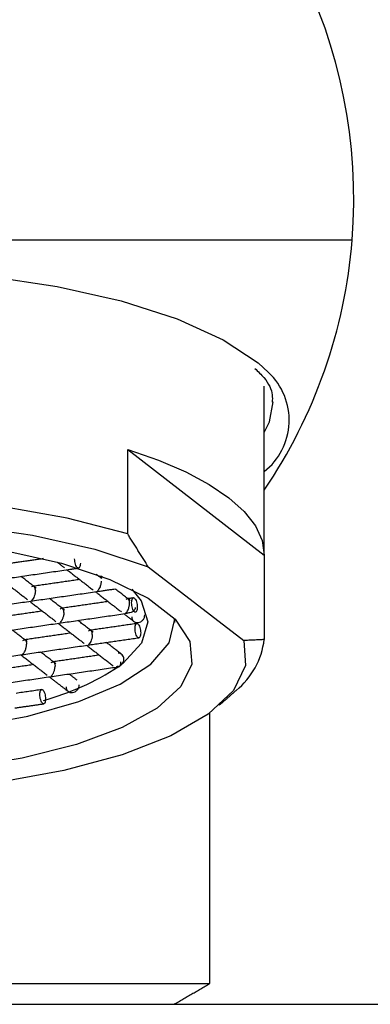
# Model space of a CAD drawing. Header units: millimetres. Extents: x 5307.743 to 5308.023, y 719.539 to 719.604.
# Tile 4 of 6: x 5307.855 to 5307.865, y 719.549 to 719.576. Entities that reach past the tile are written whole.
import ezdxf

# ---------------------------------------------------------------- set-up
doc = ezdxf.new("R2010")
doc.units = ezdxf.units.MM
doc.layers.add('SANINDUSA', color=3, linetype='Continuous')

msp = doc.modelspace()

# ---------------------------------------------------------------- linework, layer by layer
at = {"layer": 'SANINDUSA'}
for p, q in [((5307.864299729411, 719.5702612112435), (5307.835391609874, 719.5702612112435)), ((5307.858034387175, 719.5620503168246), (5307.858034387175, 719.5644058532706)), ((5307.858034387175, 719.5644058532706), (5307.861845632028, 719.5614571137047)), ((5307.861845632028, 719.5614571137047), (5307.861845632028, 719.5591015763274)), ((5307.858607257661, 719.5611359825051), (5307.861272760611, 719.5590736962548)), ((5307.83936816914, 719.5494918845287), (5307.860323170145, 719.5494918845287)), ((5307.840368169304, 719.5489145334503), (5307.859323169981, 719.5489145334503))]:
    msp.add_line(p, q, dxfattribs=at)
at = {"layer": 'SANINDUSA', "flags": 128}
for points in [[(5307.849845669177, 719.569507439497), (5307.852000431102, 719.5694459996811), (5307.854093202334, 719.5692634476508), (5307.856063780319, 719.5689650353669), (5307.857855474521, 719.5685593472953), (5307.859416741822, 719.5680580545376), (5307.860702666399, 719.5674755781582), (5307.861676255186, 719.5668286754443), (5307.861967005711, 719.5665607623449)], [(5307.861845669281, 719.5648823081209), (5307.861996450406, 719.5651859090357), (5307.862095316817, 719.5657383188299)], [(5307.858034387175, 719.5644058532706), (5307.858891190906, 719.564108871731), (5307.859652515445, 719.5637840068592), (5307.860310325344, 719.5634346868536), (5307.860857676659, 719.5630645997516), (5307.86128879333, 719.5626776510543), (5307.86159912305, 719.5622779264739), (5307.86178539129, 719.5618696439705), (5307.861845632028, 719.5614571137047)], [(5307.858034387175, 719.5620503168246), (5307.856347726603, 719.5624905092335), (5307.854454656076, 719.5628234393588), (5307.852415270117, 719.5630385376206), (5307.850294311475, 719.5631289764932), (5307.848159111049, 719.5630918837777), (5307.846077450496, 719.5629284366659), (5307.844115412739, 719.5626438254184), (5307.842335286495, 719.5622470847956), (5307.84079357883, 719.5617508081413), (5307.839539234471, 719.5611707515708), (5307.838612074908, 719.5605253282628), (5307.838041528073, 719.5598350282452), (5307.837845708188, 719.5591217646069)], [(5307.838418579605, 719.5582074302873), (5307.838373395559, 719.5589079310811), (5307.838707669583, 719.559599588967), (5307.839410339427, 719.560259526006), (5307.84045816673, 719.560865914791), (5307.841816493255, 719.5613986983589), (5307.843440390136, 719.5618402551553), (5307.845276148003, 719.562175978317), (5307.847263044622, 719.5623947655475), (5307.849335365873, 719.5624893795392), (5307.851424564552, 719.5624566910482), (5307.853461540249, 719.5622977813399), (5307.855378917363, 719.5620179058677), (5307.857113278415, 719.561626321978), (5307.858607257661, 719.5611359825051)], [(5307.85460276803, 719.5615873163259), (5307.856181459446, 719.5612324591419), (5307.857531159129, 719.5607839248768), (5307.858603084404, 719.5602579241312), (5307.859358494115, 719.5596734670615), (5307.859770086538, 719.5590516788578), (5307.859822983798, 719.5584150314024), (5307.859515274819, 719.5577865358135), (5307.858858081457, 719.5571889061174), (5307.85787515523, 719.5566437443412), (5307.8566020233, 719.5561707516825), (5307.855084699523, 719.5557870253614), (5307.853378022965, 719.5555064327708)], [(5307.858148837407, 719.5605075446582), (5307.858410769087, 719.5601822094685), (5307.858595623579, 719.5595923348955), (5307.858422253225, 719.5590020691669), (5307.857897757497, 719.5584355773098), (5307.857857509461, 719.5584043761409)], [(5307.840351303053, 719.5596923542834), (5307.840346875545, 719.5595320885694), (5307.840558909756, 719.5589122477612), (5307.841127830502, 719.5583181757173), (5307.842031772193, 719.557772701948), (5307.843235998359, 719.5572967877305), (5307.844694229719, 719.5569087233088), (5307.846350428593, 719.5566234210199), (5307.848140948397, 719.5564518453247), (5307.849996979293, 719.5564005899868), (5307.851847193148, 719.5564716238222), (5307.853620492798, 719.5566622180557), (5307.855248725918, 719.5569650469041), (5307.856669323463, 719.557368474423), (5307.857827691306, 719.5578569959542), (5307.85867931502, 719.5584118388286), (5307.859191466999, 719.5590116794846), (5307.859344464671, 719.5596334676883), (5307.859340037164, 719.5596923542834)], [(5307.861272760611, 719.5590736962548), (5307.861317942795, 719.5583731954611), (5307.860983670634, 719.5576815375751), (5307.860280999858, 719.5570216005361), (5307.859233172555, 719.5564152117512), (5307.85787484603, 719.5558824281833), (5307.856250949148, 719.5554408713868), (5307.854415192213, 719.5551051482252), (5307.852428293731, 719.5548863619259), (5307.850355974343, 719.5547917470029), (5307.848266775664, 719.5548244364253), (5307.846229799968, 719.5549833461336), (5307.844312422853, 719.5552632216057), (5307.842578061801, 719.5556548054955), (5307.841084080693, 719.5561451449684)]]:
    msp.add_lwpolyline(points, dxfattribs=at)
at = {"layer": 'SANINDUSA'}
for centre, radius, start, end in [((5307.849845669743, 719.5714145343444), 0.01450000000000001, 355.4379019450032, 184.5620980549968), ((5307.849845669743, 719.5714145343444), 0.01450000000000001, 325.8515756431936, 355.4379019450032), ((5307.860711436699, 719.565229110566), 0.001830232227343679, 308.2957328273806, 46.68441960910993), ((5307.859688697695, 719.5593669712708), 0.002173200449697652, 309.1764272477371, 352.9854319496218), ((5307.853590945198, 719.5648254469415), 0.007715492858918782, 285.6949089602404, 302.7963167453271)]:
    msp.add_arc(centre, radius, start, end, dxfattribs=at)
for points, knots in [([(5307.861581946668, 719.5666761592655), (5307.861672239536, 719.5665885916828), (5307.861946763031, 719.5663223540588), (5307.862083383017, 719.5660107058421), (5307.862071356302, 719.5657981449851), (5307.86206744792, 719.5657290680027)], [0, 0, 0, 0, 0.2485920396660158, 0.7558111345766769, 1, 1, 1, 1]), ([(5307.856711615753, 719.5612358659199), (5307.856710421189, 719.561212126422), (5307.856708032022, 719.561164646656), (5307.856689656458, 719.5611161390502), (5307.856663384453, 719.5610945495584), (5307.856632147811, 719.5611040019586), (5307.856600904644, 719.5611428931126), (5307.856574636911, 719.5612051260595), (5307.85655625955, 719.5612820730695), (5307.856553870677, 719.5613332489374), (5307.856552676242, 719.5613588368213)], [0, 0, 0, 0, 0.1249982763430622, 0.2500006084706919, 0.3749978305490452, 0.5000016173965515, 0.6249955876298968, 0.7499994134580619, 0.874999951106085, 1, 1, 1, 1]), ([(5307.85729107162, 719.5607358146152), (5307.857290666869, 719.5607236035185), (5307.857289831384, 719.5606983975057), (5307.857283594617, 719.5606576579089), (5307.857273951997, 719.5606158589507), (5307.857257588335, 719.560565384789), (5307.857227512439, 719.5605039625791), (5307.857202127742, 719.5604759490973), (5307.857187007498, 719.5604592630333)], [0, 0, 0, 0, 0.0992439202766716, 0.2048582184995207, 0.3198117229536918, 0.44643024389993, 0.6702694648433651, 1, 1, 1, 1]), ([(5307.855455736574, 719.5604695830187), (5307.855455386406, 719.5604811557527), (5307.855454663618, 719.560505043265), (5307.855448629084, 719.5605353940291), (5307.855438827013, 719.5605607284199), (5307.855421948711, 719.5605830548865), (5307.855394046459, 719.5605953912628), (5307.855367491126, 719.5605794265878), (5307.855351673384, 719.5605699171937)], [0, 0, 0, 0, 0.099252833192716, 0.2048697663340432, 0.3198233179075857, 0.4464324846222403, 0.6702662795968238, 0.9999999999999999, 0.9999999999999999, 0.9999999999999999, 0.9999999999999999]), ([(5307.855455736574, 719.5604695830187), (5307.855455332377, 719.5604573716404), (5307.855454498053, 719.5604321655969), (5307.855448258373, 719.560391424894), (5307.855438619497, 719.5603496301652), (5307.855422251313, 719.5602991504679), (5307.855392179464, 719.5602377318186), (5307.855366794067, 719.5602097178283), (5307.855351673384, 719.5601930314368)], [0, 0, 0, 0, 0.09924659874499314, 0.2048592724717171, 0.3198176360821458, 0.446428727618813, 0.6702680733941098, 1, 1, 1, 1]), ([(5307.858085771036, 719.5601209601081), (5307.858085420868, 719.560132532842), (5307.858084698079, 719.5601564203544), (5307.858078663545, 719.5601867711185), (5307.858068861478, 719.5602121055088), (5307.858051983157, 719.560234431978), (5307.858024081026, 719.5602467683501), (5307.857997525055, 719.5602308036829), (5307.857981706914, 719.560221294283)], [0, 0, 0, 0, 0.0992527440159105, 0.204869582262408, 0.3198230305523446, 0.4464320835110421, 0.6702656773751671, 1, 1, 1, 1]), ([(5307.857981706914, 719.5598444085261), (5307.857997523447, 719.55986099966), (5307.858024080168, 719.5598888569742), (5307.858051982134, 719.5599505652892), (5307.858068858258, 719.5600009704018), (5307.858078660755, 719.5600427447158), (5307.858084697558, 719.5600835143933), (5307.858085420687, 719.5601087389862), (5307.858085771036, 719.5601209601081)], [0, 0, 0, 0, 0.3296908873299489, 0.5535669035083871, 0.6801650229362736, 0.7951114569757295, 0.9007330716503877, 1, 1, 1, 1]), ([(5307.858142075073, 719.560129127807), (5307.858143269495, 719.5601528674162), (5307.858145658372, 719.5602003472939), (5307.858164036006, 719.5602488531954), (5307.858190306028, 719.5602704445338), (5307.858221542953, 719.560260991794), (5307.858252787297, 719.5602220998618), (5307.858279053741, 719.5601598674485), (5307.858297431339, 719.5600829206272), (5307.858299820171, 719.5600317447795), (5307.858301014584, 719.5600061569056)], [0, 0, 0, 0, 0.1249984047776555, 0.2500002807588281, 0.3749975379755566, 0.5000014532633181, 0.6249968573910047, 0.7499991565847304, 0.8749998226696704, 1, 1, 1, 1]), ([(5307.858301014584, 719.5600061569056), (5307.858299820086, 719.5599824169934), (5307.858297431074, 719.5599349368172), (5307.858279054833, 719.5598864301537), (5307.858252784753, 719.5598648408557), (5307.858221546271, 719.5598742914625), (5307.858190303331, 719.5599131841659), (5307.85816403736, 719.5599754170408), (5307.858145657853, 719.5600523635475), (5307.85814326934, 719.560103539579), (5307.858142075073, 719.560129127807)], [0, 0, 0, 0, 0.1249994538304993, 0.2500007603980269, 0.3749973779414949, 0.5000014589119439, 0.6249960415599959, 0.7499992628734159, 0.8749985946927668, 1, 1, 1, 1]), ([(5307.85625043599, 719.5598547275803), (5307.856250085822, 719.5598663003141), (5307.856249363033, 719.5598901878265), (5307.8562433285, 719.5599205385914), (5307.856233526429, 719.559945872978), (5307.856216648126, 719.5599681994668), (5307.8561887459, 719.5599805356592), (5307.856162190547, 719.5599645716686), (5307.856146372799, 719.5599550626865)], [0, 0, 0, 0, 0.09925287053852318, 0.2048698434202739, 0.319823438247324, 0.4464326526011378, 0.6702665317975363, 0.9999999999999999, 0.9999999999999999, 0.9999999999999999, 0.9999999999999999]), ([(5307.85625043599, 719.5598547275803), (5307.856250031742, 719.5598425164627), (5307.856249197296, 719.5598173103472), (5307.856242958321, 719.559776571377), (5307.856233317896, 719.559734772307), (5307.856216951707, 719.5596842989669), (5307.856186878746, 719.5596228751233), (5307.856161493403, 719.5595948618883), (5307.856146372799, 719.5595781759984)], [0, 0, 0, 0, 0.0992438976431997, 0.2048586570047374, 0.3198094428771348, 0.4464287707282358, 0.6702691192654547, 1, 1, 1, 1]), ([(5307.858244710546, 719.5599979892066), (5307.858243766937, 719.5599862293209), (5307.858241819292, 719.559961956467), (5307.858226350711, 719.5599284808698), (5307.858201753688, 719.5598981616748), (5307.858159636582, 719.5598672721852), (5307.858086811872, 719.5598403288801), (5307.858020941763, 719.5598428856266), (5307.857981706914, 719.5598444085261)], [0, 0, 0, 0, 0.09925360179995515, 0.2048632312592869, 0.3198217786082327, 0.4464216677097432, 0.6702667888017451, 0.9999999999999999, 0.9999999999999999, 0.9999999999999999, 0.9999999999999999]), ([(5307.858144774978, 719.5597380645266), (5307.858147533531, 719.5597138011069), (5307.858153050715, 719.559665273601), (5307.858195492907, 719.5596087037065), (5307.858256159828, 719.5595755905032), (5307.858328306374, 719.5595713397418), (5307.858400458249, 719.5595965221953), (5307.858461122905, 719.5596472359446), (5307.858503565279, 719.5597161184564), (5307.858509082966, 719.5597662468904), (5307.8585118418, 719.5597913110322)], [0, 0, 0, 0, 0.124996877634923, 0.2499971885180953, 0.3749994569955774, 0.5000016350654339, 0.6250007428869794, 0.7500008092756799, 0.8750007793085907, 1, 1, 1, 1]), ([(5307.858238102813, 719.5594129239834), (5307.858239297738, 719.5594366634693), (5307.858241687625, 719.5594841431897), (5307.858260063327, 719.5595326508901), (5307.858286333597, 719.5595542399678), (5307.858317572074, 719.5595447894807), (5307.858348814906, 719.5595058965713), (5307.858375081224, 719.5594436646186), (5307.858393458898, 719.5593667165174), (5307.858395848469, 719.5593155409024), (5307.858397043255, 719.5592899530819)], [0, 0, 0, 0, 0.1249988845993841, 0.2500017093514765, 0.3749989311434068, 0.5000036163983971, 0.6249988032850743, 0.7500026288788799, 0.8750012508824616, 1, 1, 1, 1]), ([(5307.857045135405, 719.5592398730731), (5307.857044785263, 719.55925144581), (5307.857044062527, 719.5592753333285), (5307.857038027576, 719.5593056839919), (5307.857028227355, 719.5593310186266), (5307.857011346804, 719.5593533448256), (5307.856983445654, 719.559365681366), (5307.856956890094, 719.5593497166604), (5307.856941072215, 719.559340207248)], [0, 0, 0, 0, 0.09925281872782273, 0.2048697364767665, 0.3198227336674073, 0.4464325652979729, 0.6702663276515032, 1, 1, 1, 1]), ([(5307.857045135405, 719.5592398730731), (5307.857044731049, 719.5592276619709), (5307.857043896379, 719.5592024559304), (5307.857037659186, 719.5591617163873), (5307.857028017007, 719.5591199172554), (5307.857011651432, 719.5590694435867), (5307.856981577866, 719.5590080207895), (5307.856956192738, 719.5589800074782), (5307.856941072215, 719.5589633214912)], [0, 0, 0, 0, 0.09924382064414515, 0.2048581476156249, 0.3198116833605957, 0.4464309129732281, 0.6702693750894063, 0.9999999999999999, 0.9999999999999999, 0.9999999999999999, 0.9999999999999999]), ([(5307.858397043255, 719.5592899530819), (5307.858395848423, 719.5592662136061), (5307.858393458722, 719.559218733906), (5307.858375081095, 719.5591702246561), (5307.858348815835, 719.5591486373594), (5307.858317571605, 719.5591580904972), (5307.858286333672, 719.5591969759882), (5307.858260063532, 719.5592592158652), (5307.858241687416, 719.5593361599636), (5307.85823929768, 719.5593873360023), (5307.858238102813, 719.5594129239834)], [0, 0, 0, 0, 0.1249979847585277, 0.2499999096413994, 0.3750070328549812, 0.4999993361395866, 0.6250035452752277, 0.7500001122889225, 0.875000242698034, 0.9999999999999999, 0.9999999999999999, 0.9999999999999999, 0.9999999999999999]), ([(5307.8551057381, 719.5590739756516), (5307.855120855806, 719.5590835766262), (5307.855146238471, 719.559099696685), (5307.855176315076, 719.5590870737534), (5307.855192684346, 719.5590648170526), (5307.85520232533, 719.5590395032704), (5307.855208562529, 719.5590091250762), (5307.855209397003, 719.5589852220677), (5307.855209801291, 719.5589736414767)], [0, 0, 0, 0, 0.3296999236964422, 0.5535669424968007, 0.6801761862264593, 0.7951200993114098, 0.9007392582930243, 1, 1, 1, 1]), ([(5307.8551057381, 719.5586970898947), (5307.855121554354, 719.5587136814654), (5307.855148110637, 719.5587415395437), (5307.855176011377, 719.5588032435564), (5307.855192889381, 719.5588536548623), (5307.855202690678, 719.558895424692), (5307.855208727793, 719.558936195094), (5307.855209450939, 719.5589614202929), (5307.855209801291, 719.5589736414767)], [0, 0, 0, 0, 0.329693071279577, 0.5535711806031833, 0.6801618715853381, 0.7951142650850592, 0.9007363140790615, 1, 1, 1, 1]), ([(5307.857927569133, 719.5585571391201), (5307.857925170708, 719.5585798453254), (5307.857920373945, 719.5586252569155), (5307.857883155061, 719.5586793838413), (5307.857829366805, 719.5587157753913), (5307.857785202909, 719.5587190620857), (5307.857763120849, 719.5587207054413)], [0, 0, 0, 0, 0.2500028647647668, 0.4999966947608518, 0.7499970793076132, 1, 1, 1, 1]), ([(5307.855900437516, 719.5584591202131), (5307.855915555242, 719.5584687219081), (5307.855940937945, 719.5584848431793), (5307.85597101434, 719.5584722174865), (5307.855987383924, 719.5584499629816), (5307.855997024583, 719.5584246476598), (5307.856003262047, 719.5583942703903), (5307.856004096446, 719.5583703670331), (5307.856004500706, 719.5583587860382)], [0, 0, 0, 0, 0.3296997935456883, 0.5535668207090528, 0.6801749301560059, 0.7951200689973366, 0.9007372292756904, 0.9999999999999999, 0.9999999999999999, 0.9999999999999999, 0.9999999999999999]), ([(5307.857763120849, 719.5583458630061), (5307.857785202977, 719.5583539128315), (5307.857829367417, 719.5583700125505), (5307.85788315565, 719.5584220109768), (5307.857920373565, 719.5584869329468), (5307.857925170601, 719.5585337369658), (5307.857927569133, 719.5585571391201)], [0, 0, 0, 0, 0.249997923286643, 0.4999979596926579, 0.7499974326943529, 1, 1, 1, 1]), ([(5307.857834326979, 719.5584781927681), (5307.857833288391, 719.5584559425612), (5307.857831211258, 719.5584114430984), (5307.857815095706, 719.5583643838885), (5307.857791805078, 719.5583382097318), (5307.857772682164, 719.55834331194), (5307.857763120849, 719.5583458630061)], [0, 0, 0, 0, 0.2500017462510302, 0.4999928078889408, 0.7500001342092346, 1, 1, 1, 1]), ([(5307.855900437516, 719.5580822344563), (5307.855916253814, 719.5580988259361), (5307.855942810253, 719.5581266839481), (5307.855970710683, 719.5581883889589), (5307.855987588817, 719.5582388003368), (5307.855997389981, 719.5582805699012), (5307.856003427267, 719.5583213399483), (5307.856004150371, 719.5583465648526), (5307.856004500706, 719.5583587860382)], [0, 0, 0, 0, 0.3296933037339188, 0.5535732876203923, 0.6801640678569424, 0.7951165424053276, 0.9007362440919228, 1, 1, 1, 1]), ([(5307.855580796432, 719.5575671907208), (5307.855581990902, 719.5575909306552), (5307.855584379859, 719.5576384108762), (5307.855602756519, 719.557686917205), (5307.855629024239, 719.5577085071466), (5307.85566026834, 719.5576990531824), (5307.855691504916, 719.5576601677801), (5307.855717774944, 719.557597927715), (5307.855736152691, 719.5575209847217), (5307.855738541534, 719.5574698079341), (5307.855739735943, 719.5574442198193)], [0, 0, 0, 0, 0.1250006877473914, 0.2500032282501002, 0.3750010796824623, 0.4999954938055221, 0.6250006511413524, 0.7499987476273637, 0.8750007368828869, 0.9999999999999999, 0.9999999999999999, 0.9999999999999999, 0.9999999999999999]), ([(5307.856312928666, 719.5577829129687), (5307.856315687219, 719.557758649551), (5307.856321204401, 719.5577101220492), (5307.856363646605, 719.557653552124), (5307.856424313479, 719.5576204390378), (5307.856496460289, 719.5576161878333), (5307.856568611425, 719.5576413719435), (5307.856629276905, 719.5576920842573), (5307.856671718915, 719.5577609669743), (5307.856677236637, 719.5578110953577), (5307.856679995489, 719.5578361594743)], [0, 0, 0, 0, 0.1249969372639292, 0.2499973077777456, 0.3749996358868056, 0.5000018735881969, 0.6250015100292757, 0.7500006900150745, 0.8750007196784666, 1, 1, 1, 1]), ([(5307.855739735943, 719.5574442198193), (5307.855738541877, 719.5574204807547), (5307.855736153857, 719.5573730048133), (5307.855717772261, 719.5573244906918), (5307.855691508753, 719.5573029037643), (5307.855660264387, 719.5573123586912), (5307.855629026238, 719.5573512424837), (5307.855602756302, 719.5574134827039), (5307.855584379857, 719.5574904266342), (5307.855581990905, 719.5575416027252), (5307.855580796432, 719.5575671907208)], [0, 0, 0, 0, 0.1250043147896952, 0.2499971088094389, 0.3750051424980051, 0.4999981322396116, 0.6250021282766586, 0.7499992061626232, 0.8749998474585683, 1, 1, 1, 1])]:
    msp.add_open_spline(points, degree=3, knots=knots, dxfattribs=at)
for points in [[(5307.861845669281, 719.5614672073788), (5307.861845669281, 719.5661782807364)], [(5307.858607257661, 719.5611359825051), (5307.858034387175, 719.5620503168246)], [(5307.855680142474, 719.561361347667), (5307.854612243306, 719.5612064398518)], [(5307.856063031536, 719.5612644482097), (5307.856272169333, 719.5611026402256)], [(5307.854580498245, 719.5607976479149), (5307.856426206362, 719.5610653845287)], [(5307.856337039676, 719.5610524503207), (5307.857066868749, 719.5604877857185)], [(5307.85641583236, 719.5610638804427), (5307.85664495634, 719.5610971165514)], [(5307.857311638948, 719.5608041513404), (5307.857151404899, 719.5609281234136)], [(5307.85450170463, 719.5607862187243), (5307.855231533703, 719.5602215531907)], [(5307.855476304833, 719.560537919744), (5307.855052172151, 719.5608660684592)], [(5307.856691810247, 719.5607779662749), (5307.855406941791, 719.5605915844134)], [(5307.857314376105, 719.5608682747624), (5307.857242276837, 719.5608578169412)], [(5307.855375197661, 719.5601827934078), (5307.857220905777, 719.5604505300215)], [(5307.857131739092, 719.5604375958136), (5307.857861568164, 719.55987293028)], [(5307.857210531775, 719.5604490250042), (5307.857677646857, 719.5605167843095)], [(5307.858106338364, 719.5601892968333), (5307.857679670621, 719.5605194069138)], [(5307.853539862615, 719.55991656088), (5307.855385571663, 719.560184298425)], [(5307.855296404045, 719.5601713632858), (5307.856026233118, 719.5596066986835)], [(5307.856271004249, 719.5599230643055), (5307.855846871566, 719.560251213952)], [(5307.857486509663, 719.5601631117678), (5307.856201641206, 719.5599767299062)], [(5307.85819592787, 719.560266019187), (5307.858036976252, 719.5602429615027)], [(5307.855651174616, 719.55989687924), (5307.854366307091, 719.5597104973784)], [(5307.856169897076, 719.5595679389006), (5307.858015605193, 719.5598356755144)], [(5307.857926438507, 719.5598227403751), (5307.858207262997, 719.5596054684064)], [(5307.85433456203, 719.5593017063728), (5307.856180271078, 719.5595694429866)], [(5307.856091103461, 719.5595565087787), (5307.856820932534, 719.5589918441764)], [(5307.857065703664, 719.5593082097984), (5307.856641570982, 719.5596363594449)], [(5307.858291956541, 719.5595498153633), (5307.856996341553, 719.5593618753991)], [(5307.859345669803, 719.5595827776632), (5307.859345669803, 719.5596866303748)], [(5307.855230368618, 719.5590419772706), (5307.854806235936, 719.5593701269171)], [(5307.856445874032, 719.5592820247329), (5307.855161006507, 719.5590956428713)], [(5307.856964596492, 719.5589530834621), (5307.858349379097, 719.5591539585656)], [(5307.857796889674, 719.5587424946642), (5307.857436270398, 719.5590215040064)], [(5307.861845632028, 719.5591015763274), (5307.861272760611, 719.5590736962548)], [(5307.853293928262, 719.5584206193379), (5307.855139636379, 719.558688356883)], [(5307.855129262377, 719.5586868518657), (5307.856974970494, 719.5589545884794)], [(5307.856025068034, 719.5584271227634), (5307.855600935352, 719.5587552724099)], [(5307.856885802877, 719.5589416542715), (5307.857623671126, 719.5583707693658)], [(5307.857868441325, 719.5586871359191), (5307.857796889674, 719.5587424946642)], [(5307.855050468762, 719.5586754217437), (5307.855780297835, 719.5581107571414)], [(5307.857240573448, 719.5586671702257), (5307.855955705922, 719.5584807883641)], [(5307.855405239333, 719.5584009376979), (5307.854120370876, 719.5582145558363)], [(5307.855923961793, 719.5580719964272), (5307.857788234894, 719.5583424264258)], [(5307.856620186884, 719.5579666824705), (5307.856395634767, 719.5581404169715)], [(5307.857724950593, 719.5583403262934), (5307.85773577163, 719.5583484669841)], [(5307.857763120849, 719.5583458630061), (5307.857724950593, 719.5583403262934)], [(5307.85773577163, 719.5583484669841), (5307.857746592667, 719.5583586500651)], [(5307.85773577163, 719.5583484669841), (5307.857763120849, 719.5583458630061)], [(5307.857746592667, 719.5583586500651), (5307.857763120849, 719.5583458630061)], [(5307.854088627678, 719.5578057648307), (5307.855934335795, 719.5580735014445)], [(5307.855845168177, 719.5580605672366), (5307.856375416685, 719.5576503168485)], [(5307.855634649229, 719.557704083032), (5307.854915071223, 719.5575997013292)], [(5307.86059420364, 719.5572707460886), (5307.861061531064, 719.557682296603)], [(5307.854883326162, 719.5571909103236), (5307.855692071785, 719.5573082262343)], [(5307.860323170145, 719.5494918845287), (5307.860323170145, 719.5570524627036)], [(5307.859323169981, 719.5489145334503), (5307.860323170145, 719.5494918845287)], [(5307.859323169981, 719.5489145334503), (5307.990845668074, 719.5489145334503)]]:
    msp.add_open_spline(points, degree=1, dxfattribs=at)

doc.saveas('drawing.dxf')
